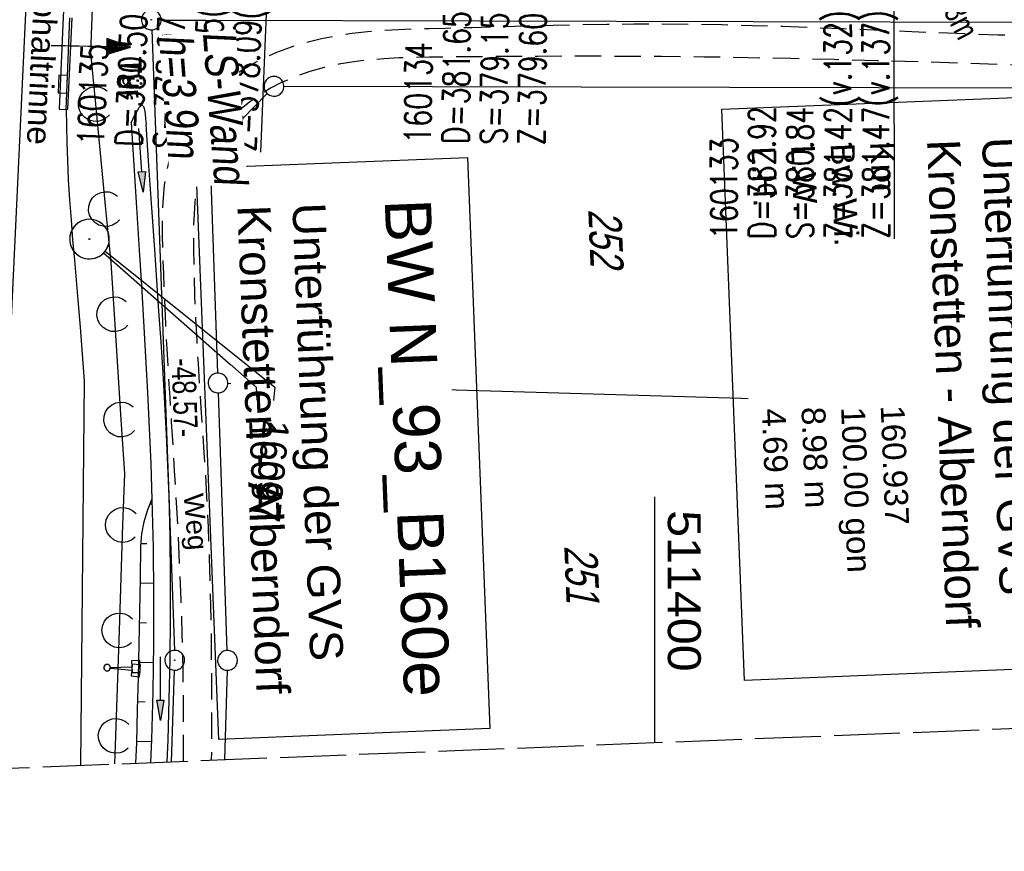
# Model space of a CAD drawing. Extents: x 511155 to 511479, y 464515 to 465450.
# Tile 13 of 41: x 511352 to 511426, y 464515 to 464578. Entities that reach past the tile are written whole.
import ezdxf
from ezdxf import colors
from ezdxf.entities.mleader import LeaderData, LeaderLine
from ezdxf.math import Vec2, Vec3

# ---------------------------------------------------------------- set-up
doc = ezdxf.new("R2010")
doc.units = 0
doc.header["$LTSCALE"] = 10
doc.header["$MEASUREMENT"] = 0
for name, pattern in [('AUSGEZOGEN', [0]), ('LT00', [0]), ('LT11', [0.3, 0.2, -0.1]), ('LT14', [0.6, 0.5, -0.1])]:
    doc.linetypes.add(name, pattern=pattern)
doc.layers.get('0').update_dxf_attribs({"linetype": 'LT00'})
for name, color, linetype in [('--EK_BW_TEXT_B', 20, 'LT00'), ('--EK_FBR', 1, 'LT00'), ('--EK_Haltung-Text', 140, 'LT00'), ('--EK_Schacht-Text', 5, 'LT00'), ('--EL_DFK_AB_L', 21, 'LT00'), ('--EL_DFK_AB_P', 7, 'LT00'), ('ABSTAND', 8, 'LT00'), ('BW_TEXT_B', 20, 'AUSGEZOGEN'), ('DFK_AB_L', 21, 'LT00'), ('DFK_AB_P', 7, 'LT00'), ('DFK_FLUR_NR', 250, 'LT00'), ('DFK_GZPKT', 250, 'LT00'), ('DFK_KATASTER', 250, 'LT00'), ('DFK_NUTZUNG', 250, 'LT00'), ('FELDWEG_TEXT', 1, 'Continuous'), ('FESTPKT_TEXT_A', 211, 'LT00'), ('FESTPKT_TEXT_B', 211, 'LT00'), ('LS-WAND_TEXT', 11, 'Continuous'), ('PFEIL', 140, 'AUSGEZOGEN'), ('RINNE_TEXT', 11, 'Continuous'), ('TOR_TEXT_A', 11, 'Continuous'), ('TOR_TEXT_B', 11, 'Continuous'), ('V103_AFBR_BAB', 250, 'LT00'), ('V103_BOESCH', 250, 'LT00'), ('V103_BOSCHUNG', 250, 'LT00'), ('V103_ERDWEG', 250, 'LT11'), ('V103_GRABEN', 250, 'LT00'), ('V103_H_BORD', 8, 'LT00'), ('V103_LAERM', 11, 'LT00'), ('V103_LD_MARK', 250, 'LT00'), ('V103_PKT_AU', 211, 'LT00'), ('V103_RASTER', 250, 'LT00'), ('V103_RINNE', 182, 'LT00'), ('V103_SCHILD_K', 1, 'LT00'), ('V103_SINKK', 182, 'LT00'), ('V103_TOR', 10, 'LT00'), ('V104_AFBR_BAB', 250, 'LT00'), ('V104_BOESCH', 250, 'LT00'), ('V104_BOSCHUNG', 250, 'LT00'), ('V104_ERDWEG', 250, 'LT11'), ('V104_GRABEN', 250, 'LT00'), ('V104_H_BORD', 8, 'LT00'), ('V104_LAERM', 11, 'LT00'), ('V104_LD_MARK', 250, 'LT00'), ('V104_PKT_AU', 211, 'LT00'), ('V104_RINNE', 182, 'LT00'), ('V104_SCHILD_K', 1, 'LT00'), ('V104_SINKK', 182, 'LT00'), ('V104_TOR', 10, 'LT00')]:
    doc.layers.add(name, color=color, linetype=linetype)
doc.layers.add('-BLATT_103-RAND', color=7, linetype='LT14', plot=False)
doc.styles.add('Arial', font='ARIAL.TTF')
doc.styles.add('Beschrift', font='ARIAL.TTF')
doc.styles.add('Haltungsbeschriftung', font='ARIAL.TTF', dxfattribs={"width": 0.75})
doc.styles.add('schachtbeschriftung', font='romans.shx', dxfattribs={"width": 0.75, "height": 2})
doc.styles.get("Standard").update_dxf_attribs({"font": 'ARIAL.TTF'})

# ---------------------------------------------------------------- blocks, each defined once
blk = doc.blocks.new('SYMB7010')
at = {"color": 0, "linetype": 'ByBlock'}
for points in [[(-0.031408, 0.499213), (-0.093728, 0.49134), (-0.15457, 0.475719), (-0.212975, 0.452595), (-0.268021, 0.422333), (-0.31884, 0.385411), (-0.36463, 0.342411), (-0.40467, 0.29401), (-0.438329, 0.240973), (-0.465074, 0.184136), (-0.484486, 0.124395), (-0.496256, 0.062692), (-0.5002, 0)], [(0.5002, 0), (0.496256, 0.062692), (0.484485, 0.124395), (0.465074, 0.184136), (0.438329, 0.240973), (0.40467, 0.29401), (0.36463, 0.342411), (0.31884, 0.385411), (0.268021, 0.422333), (0.212975, 0.452595), (0.15457, 0.475719), (0.093728, 0.49134), (0.031408, 0.499213), (-0.031408, 0.499213)], [(-0.5002, 0), (-0.496256, -0.062692), (-0.484486, -0.124395), (-0.465075, -0.184136), (-0.438329, -0.240973), (-0.404671, -0.29401), (-0.36463, -0.342411), (-0.31884, -0.385411), (-0.268021, -0.422333), (-0.212975, -0.452595), (-0.154571, -0.475719), (-0.093728, -0.49134), (-0.031408, -0.499213), (0.031408, -0.499213)], [(0.031408, -0.499213), (0.093728, -0.491341), (0.15457, -0.475719), (0.212975, -0.452595), (0.268021, -0.422333), (0.31884, -0.385411), (0.36463, -0.342411), (0.404671, -0.294011), (0.438329, -0.240974), (0.465075, -0.184136), (0.484486, -0.124395), (0.496256, -0.062692), (0.500201, 0)]]:
    blk.add_lwpolyline(points, dxfattribs=at)
blk = doc.blocks.new('SYMB0003')
at = {"color": 0, "linetype": 'ByBlock'}
for p, q in [((-0.015712, 0), (0.010166, 0.012015)), ((0, -0.021257), (-0.015712, 0)), ((0.010166, 0.012015), (0, -0.021257))]:
    blk.add_line(p, q, dxfattribs=at)
for points in [[(-0.031395, 0.499013), (-0.093691, 0.491144), (-0.154509, 0.475528), (-0.21289, 0.452414), (-0.267913, 0.422164), (-0.318712, 0.385257), (-0.364484, 0.342274), (-0.404509, 0.293893), (-0.438154, 0.240877), (-0.464888, 0.184062), (-0.484292, 0.124345), (-0.496058, 0.062667), (-0.5, 0)], [(0.5, 0), (0.496057, 0.062667), (0.484292, 0.124345), (0.464888, 0.184062), (0.438153, 0.240877), (0.404509, 0.293893), (0.364484, 0.342274), (0.318712, 0.385257), (0.267913, 0.422164), (0.21289, 0.452414), (0.154509, 0.475528), (0.093691, 0.491144), (0.031395, 0.499013), (-0.031395, 0.499013)], [(-0.5, 0), (-0.496058, -0.062667), (-0.484292, -0.124345), (-0.464888, -0.184062), (-0.438154, -0.240877), (-0.404509, -0.293893), (-0.364485, -0.342274), (-0.318712, -0.385257), (-0.267914, -0.422164), (-0.21289, -0.452414), (-0.154509, -0.475529), (-0.093691, -0.491144), (-0.031395, -0.499014), (0.031395, -0.499014)], [(0.031395, -0.499014), (0.093691, -0.491144), (0.154509, -0.475529), (0.21289, -0.452414), (0.267914, -0.422164), (0.318712, -0.385257), (0.364485, -0.342274), (0.404509, -0.293893), (0.438154, -0.240877), (0.464889, -0.184062), (0.484292, -0.124345), (0.496058, -0.062667), (0.5, 0)]]:
    blk.add_lwpolyline(points, dxfattribs=at)
blk = doc.blocks.new('Ackerland3')
at = {"layer": 'DFK_NUTZUNG', "color": 0, "linetype": 'ByBlock'}
for p, q in [((-0.15, 2.662), (-0.15, 2.403)), ((-0.1, 2.362), (-0.1, 2.704)), ((-0.05, 2.724), (-0.05, 2.341)), ((0, 2.335), (0, 2.731)), ((0.05, 2.724), (0.05, 2.341)), ((0.1, 2.362), (0.1, 2.704)), ((0.15, 2.662), (0.15, 2.403)), ((0.2, 2.531), (0.2, 2.534)), ((-4, -1.137), (-4, -1.395)), ((-3.95, -1.437), (-3.95, -1.095)), ((-3.9, -1.075), (-3.9, -1.458)), ((-3.85, -1.464), (-3.85, -1.068)), ((-3.8, -1.075), (-3.8, -1.458)), ((-3.75, -1.437), (-3.75, -1.095)), ((-3.7, -1.137), (-3.7, -1.395)), ((-3.65, -1.268), (-3.65, -1.265)), ((3.7, -1.137), (3.7, -1.395)), ((3.75, -1.437), (3.75, -1.095)), ((3.8, -1.075), (3.8, -1.458)), ((3.85, -1.464), (3.85, -1.068)), ((3.9, -1.075), (3.9, -1.458)), ((3.95, -1.437), (3.95, -1.095)), ((4, -1.137), (4, -1.395)), ((4.05, -1.268), (4.05, -1.265))]:
    blk.add_line(p, q, dxfattribs=at)
for points in [[(0.2, 2.533), (0.18, 2.619), (0.125, 2.689), (0.045, 2.728), (-0.044, 2.728), (-0.125, 2.689), (-0.18, 2.619), (-0.2, 2.533), (-0.18, 2.446), (-0.125, 2.376), (-0.044, 2.338), (0.045, 2.338), (0.125, 2.376), (0.18, 2.446), (0.2, 2.533)], [(-3.65, -1.266), (-3.67, -1.18), (-3.725, -1.11), (-3.805, -1.071), (-3.894, -1.071), (-3.975, -1.11), (-4.03, -1.18), (-4.05, -1.266)], [(-4.05, -1.266), (-4.03, -1.353), (-3.975, -1.423), (-3.894, -1.461), (-3.805, -1.461), (-3.725, -1.423), (-3.67, -1.353), (-3.65, -1.266)], [(4.05, -1.266), (4.03, -1.18), (3.975, -1.11), (3.895, -1.071), (3.806, -1.071), (3.725, -1.11), (3.67, -1.18), (3.65, -1.266)], [(3.65, -1.266), (3.67, -1.353), (3.725, -1.423), (3.806, -1.461), (3.895, -1.461), (3.975, -1.423), (4.03, -1.353), (4.05, -1.266)]]:
    blk.add_lwpolyline(points, dxfattribs=at)
blk = doc.blocks.new('Pfreil3')
at = {"layer": 'PFEIL'}
blk.add_hatch(color=256, dxfattribs=at).paths.add_polyline_path([(-1.549, 0.273), (-1.549, -0.273), (0, 0)])
for p, q in [((-1.549, 0), (-4.831, 0)), ((-1.549, -0.273), (-1.549, 0.273)), ((-1.549, 0.273), (0, 0)), ((0, 0), (-1.549, -0.273))]:
    blk.add_line(p, q, dxfattribs=at)
blk = doc.blocks.new('SYMB1263')
at = {"color": 0, "linetype": 'ByBlock'}
for p, q in [((0.014231, 0.098982), (-0.014231, 0.098982)), ((-0.014231, -0.098982), (0.014232, -0.098982))]:
    blk.add_line(p, q, dxfattribs=at)
for points in [[(0, 0.1), (0, 0.75), (0.18, 0.75), (0.18, 1), (-0.18, 1), (-0.18, 0.75), (0, 0.75)], [(-0.014231, 0.098982), (-0.041542, 0.090963), (-0.065486, 0.075575), (-0.084125, 0.054064), (-0.095949, 0.028173), (-0.1, 0)], [(-0.1, 0), (-0.095949, -0.028173), (-0.084125, -0.054064), (-0.065486, -0.075575), (-0.041541, -0.090963), (-0.014231, -0.098982)], [(0.1, 0), (0.095949, 0.028173), (0.084125, 0.054064), (0.065486, 0.075575), (0.041541, 0.090963), (0.014231, 0.098982)], [(0.014232, -0.098982), (0.041542, -0.090963), (0.065486, -0.075575), (0.084125, -0.054064), (0.095949, -0.028173), (0.1, 0)]]:
    blk.add_lwpolyline(points, dxfattribs=at)
blk = doc.blocks.new('SYMB0070')
at = {"color": 0, "linetype": 'ByBlock'}
for p, q in [((-0.5, 0), (0.2, 0)), ((0.5, 0), (0.2, 0.1)), ((0.2, 0.1), (0.2, 0)), ((0.468, 0), (0.21, 0.086)), ((0.21, 0.086), (0.21, -0.086)), ((0.21, -0.086), (0.468, 0)), ((0.22, -0.072), (0.437, 0)), ((0.23, -0.058), (0.405, 0)), ((0.24, -0.045), (0.374, 0)), ((0.342, 0), (0.25, 0.031)), ((0.25, 0.031), (0.25, -0.031)), ((0.25, -0.031), (0.342, 0)), ((0.26, -0.017), (0.31, 0)), ((0.27, -0.003), (0.279, 0))]:
    blk.add_line(p, q, dxfattribs=at)
for points in [[(0.2, 0), (0.2, -0.1), (0.5, 0)], [(0.437, 0), (0.22, 0.072), (0.22, -0.072)], [(0.405, 0), (0.23, 0.058), (0.23, -0.058)], [(0.374, 0), (0.24, 0.045), (0.24, -0.045)], [(0.31, 0), (0.26, 0.017), (0.26, -0.017)], [(0.279, 0), (0.27, 0.003), (0.27, -0.003)]]:
    blk.add_lwpolyline(points, dxfattribs=at)
blk = doc.blocks.new('SYMB7122')
at = {"color": 0, "linetype": 'ByBlock'}
for points in [[(-0.109975, -0.002365), (-0.106745, 0.026562), (-0.096041, 0.053629), (-0.078613, 0.076941), (-0.055681, 0.094866), (-0.028851, 0.106149), (0, 0.11)], [(0, 0.11), (0.028851, 0.106149), (0.055681, 0.094866), (0.078613, 0.076941), (0.096041, 0.053629), (0.106745, 0.026562), (0.109975, -0.002365)], [(-0.075234, -0.080249), (-0.093647, -0.057708), (-0.105504, -0.031126), (-0.109975, -0.002365)], [(0.109975, -0.002365), (0.105504, -0.031126), (0.093647, -0.057708), (0.075234, -0.080249)]]:
    blk.add_lwpolyline(points, dxfattribs=at)
blk = doc.blocks.new('SYMB0652')
at = {"color": 0, "linetype": 'ByBlock'}
blk.add_lwpolyline([(-0.15, -0.075), (0.15, -0.075), (0.15, 0.075), (-0.15, 0.075), (-0.15, -0.075)], dxfattribs=at)
blk = doc.blocks.new('_None')

msp = doc.modelspace()

# ---------------------------------------------------------------- linework, layer by layer
at = {"layer": '--EK_FBR'}
msp.add_lwpolyline([(511355.418, 464570.783), (511355.44, 464569.514), (511355.468, 464568.244), (511355.509, 464566.976), (511355.58, 464565.453), (511355.673, 464563.931), (511355.783, 464562.41), (511355.906, 464560.89), (511356.036, 464559.37), (511356.169, 464557.85), (511356.3, 464556.33), (511356.467, 464554.283), (511356.627, 464552.236), (511356.782, 464550.189), (511356.501, 464521.065)], dxfattribs=at)
msp.add_lwpolyline([(511355.418, 464570.783), (511355.44, 464569.514), (511355.468, 464568.244), (511355.509, 464566.976), (511355.58, 464565.453), (511355.673, 464563.931), (511355.783, 464562.41), (511355.906, 464560.89), (511356.036, 464559.37), (511356.169, 464557.85), (511356.3, 464556.33), (511356.467, 464554.283), (511356.627, 464552.236), (511356.782, 464550.189), (511356.501, 464521.065)], dxfattribs=at)
at = {"layer": '-BLATT_103-RAND'}
msp.add_lwpolyline([(511155.19, 465438.822), (511191.767, 464514.545), (511478.542, 464525.894), (511441.966, 465450.171), (511155.19, 465438.822)], dxfattribs=at)
at = {"layer": 'DFK_AB_L'}
for p, q in [((511361.898, 464576.82), (511363.613, 464529.779)), ((511363.404, 464521.338), (511363.617, 464528.28))]:
    msp.add_line(p, q, dxfattribs=at)
at = {"layer": 'DFK_KATASTER'}
for p, q in [((511362.62, 464577.568), (511365.99, 464577.56)), ((511365.99, 464577.56), (511366.305, 464568.31)), ((511365.99, 464577.56), (511450.34, 464577.351)), ((511450.02, 464572.352), (511371.91, 464572.538)), ((511370.638, 464572.002), (511366.853, 464568.099)), ((511366.895, 464550.8), (511366.355, 464566.81)), ((511367.67, 464550.028), (511477.714, 464546.827)), ((511367.615, 464529.77), (511366.946, 464549.301)), ((511367.617, 464528.27), (511367.409, 464521.496))]:
    msp.add_line(p, q, dxfattribs=at)
at = {"layer": 'V103_AFBR_BAB'}
msp.add_lwpolyline([(511355.418, 464570.783), (511355.44, 464569.514), (511355.468, 464568.244), (511355.509, 464566.976), (511355.58, 464565.453), (511355.673, 464563.931), (511355.783, 464562.41), (511355.906, 464560.89), (511356.036, 464559.37), (511356.169, 464557.85), (511356.3, 464556.33), (511356.467, 464554.283), (511356.627, 464552.236), (511356.782, 464550.189), (511356.501, 464521.065)], dxfattribs=at)
at = {"layer": 'V103_BOESCH'}
msp.add_lwpolyline([(511360.706, 464521.231), (511360.759, 464522.778), (511360.832, 464525.266), (511360.894, 464527.754), (511360.947, 464530.243), (511360.994, 464532.732), (511361.036, 464535.222), (511361.076, 464537.711), (511361.149, 464538.618), (511361.314, 464539.512), (511361.569, 464540.385), (511361.911, 464541.228)], dxfattribs=at)
at = {"layer": 'V103_BOSCHUNG'}
for p, q in [((511361.759, 464540.882), (511361.92, 464540.888)), ((511361.084, 464537.886), (511361.537, 464537.881)), ((511361.031, 464534.894), (511362.03, 464534.865)), ((511360.979, 464531.891), (511361.509, 464531.879)), ((511360.919, 464528.892), (511362.016, 464528.867)), ((511360.848, 464525.893), (511361.406, 464525.88)), ((511360.763, 464522.898), (511361.876, 464522.865))]:
    msp.add_line(p, q, dxfattribs=at)
at = {"layer": 'V103_GRABEN'}
for points in [[(511360.329, 464569.765), (511360.494, 464570.11), (511360.656, 464570.434), (511360.809, 464570.717), (511360.951, 464570.936), (511361.077, 464571.072), (511361.184, 464571.103), (511361.276, 464571), (511361.346, 464570.775), (511361.398, 464570.458), (511361.439, 464570.08), (511361.474, 464569.671)], [(511360.329, 464569.765), (511360.535, 464566.554), (511360.74, 464563.343), (511360.944, 464560.131), (511361.113, 464557.432), (511361.277, 464554.733), (511361.433, 464552.033), (511361.578, 464549.333), (511361.708, 464546.632), (511361.82, 464543.931), (511361.911, 464541.228), (511361.996, 464537.588), (511362.037, 464533.946), (511362.032, 464530.305), (511361.98, 464526.664), (511361.882, 464523.024), (511361.817, 464521.275)], [(511363.07, 464521.324), (511363.134, 464522.962), (511363.231, 464526.045), (511363.297, 464529.13), (511363.329, 464532.214), (511363.327, 464535.299), (511363.287, 464538.383), (511363.209, 464541.466), (511363.123, 464543.807), (511363.016, 464546.147), (511362.893, 464548.486), (511362.755, 464550.825), (511362.606, 464553.163), (511362.449, 464555.501), (511362.288, 464557.839), (511362.125, 464560.176), (511361.906, 464563.341), (511361.69, 464566.506), (511361.474, 464569.671)]]:
    msp.add_lwpolyline(points, dxfattribs=at)
at = {"layer": 'V103_H_BORD'}
msp.add_lwpolyline([(511355.418, 464570.783), (511355.551, 464570.816), (511355.873, 464577.723)], dxfattribs=at)
at = {"layer": 'V103_LAERM'}
for p, q in [((511358.424, 464563.233), (511357.657, 464571.196)), ((511359.584, 464547.276), (511359.068, 464555.26)), ((511359.445, 464531.292), (511359.718, 464539.287)), ((511359.172, 464523.297), (511359.445, 464531.292)), ((511359.1, 464521.167), (511359.172, 464523.297))]:
    msp.add_line(p, q, dxfattribs=at)
for points in [[(511357.657, 464571.196), (511357.281, 464575.091), (511357.448, 464579.174)], [(511359.068, 464555.26), (511358.814, 464559.195), (511358.424, 464563.233)], [(511359.718, 464539.287), (511359.851, 464543.156), (511359.584, 464547.276)]]:
    msp.add_lwpolyline(points, dxfattribs=at)
at = {"layer": 'V103_LD_MARK'}
msp.add_lwpolyline([(511351.706, 464564.117), (511352.06, 464571.656), (511352.408, 464579.196), (511352.75, 464586.736), (511353.085, 464594.276), (511353.411, 464601.817), (511353.727, 464609.358), (511354.033, 464616.899), (511354.327, 464624.44), (511354.608, 464631.982), (511354.875, 464639.525)], dxfattribs=at)
at = {"layer": 'V103_RASTER'}
msp.add_line((511400, 464541.424), (511400, 464522.786), dxfattribs=at)
at = {"layer": 'V103_RINNE'}
msp.add_line((511355.418, 464570.783), (511355.693, 464577.725), dxfattribs=at)
at = {"layer": 'V103_RINNE', "flags": 128}
msp.add_lwpolyline([(511357.381, 464614.225), (511356.821, 464614.225), (511356.716, 464611.799), (511356.609, 464609.374), (511356.495, 464606.948), (511356.399, 464605.032), (511356.301, 464603.116), (511356.204, 464601.2), (511356.109, 464599.284), (511356.022, 464597.368), (511355.941, 464595.392), (511355.867, 464593.416), (511355.795, 464591.44), (511355.722, 464589.464), (511355.644, 464587.488), (511355.56, 464585.546), (511355.469, 464583.603), (511355.376, 464581.661), (511355.282, 464579.719), (511355.191, 464577.777), (511355.088, 464575.455), (511354.991, 464573.132), (511354.896, 464570.809), (511355.418, 464570.783)], dxfattribs=at)
at = {"layer": 'V104_AFBR_BAB'}
msp.add_lwpolyline([(511355.418, 464570.783), (511355.44, 464569.514), (511355.468, 464568.244), (511355.509, 464566.976), (511355.58, 464565.453), (511355.673, 464563.931), (511355.783, 464562.41), (511355.906, 464560.89), (511356.036, 464559.37), (511356.169, 464557.85), (511356.3, 464556.33), (511356.467, 464554.283), (511356.627, 464552.236), (511356.782, 464550.189), (511356.501, 464521.065)], dxfattribs=at)
at = {"layer": 'V104_BOESCH'}
msp.add_lwpolyline([(511360.706, 464521.231), (511360.759, 464522.778), (511360.832, 464525.266), (511360.894, 464527.754), (511360.947, 464530.243), (511360.994, 464532.732), (511361.036, 464535.222), (511361.076, 464537.711), (511361.149, 464538.618), (511361.314, 464539.512), (511361.569, 464540.385), (511361.911, 464541.228)], dxfattribs=at)
at = {"layer": 'V104_BOSCHUNG'}
for p, q in [((511361.759, 464540.882), (511361.92, 464540.888)), ((511361.084, 464537.886), (511361.537, 464537.881)), ((511361.031, 464534.894), (511362.03, 464534.865)), ((511360.979, 464531.891), (511361.509, 464531.879)), ((511360.919, 464528.892), (511362.016, 464528.867)), ((511360.848, 464525.893), (511361.406, 464525.88)), ((511360.763, 464522.898), (511361.876, 464522.865))]:
    msp.add_line(p, q, dxfattribs=at)
at = {"layer": 'V104_GRABEN'}
for points in [[(511360.329, 464569.765), (511360.494, 464570.11), (511360.656, 464570.434), (511360.809, 464570.717), (511360.951, 464570.936), (511361.077, 464571.072), (511361.184, 464571.103), (511361.276, 464571), (511361.346, 464570.775), (511361.398, 464570.458), (511361.439, 464570.08), (511361.474, 464569.671)], [(511360.329, 464569.765), (511360.535, 464566.554), (511360.74, 464563.343), (511360.944, 464560.131), (511361.113, 464557.432), (511361.277, 464554.733), (511361.433, 464552.033), (511361.577, 464549.333), (511361.708, 464546.632), (511361.82, 464543.931), (511361.911, 464541.228), (511361.996, 464537.588), (511362.037, 464533.946), (511362.032, 464530.305), (511361.98, 464526.664), (511361.882, 464523.024), (511361.817, 464521.275)], [(511363.07, 464521.324), (511363.134, 464522.962), (511363.231, 464526.045), (511363.297, 464529.13), (511363.329, 464532.214), (511363.327, 464535.299), (511363.287, 464538.383), (511363.209, 464541.466), (511363.123, 464543.807), (511363.016, 464546.147), (511362.893, 464548.486), (511362.755, 464550.825), (511362.606, 464553.163), (511362.449, 464555.501), (511362.288, 464557.839), (511362.125, 464560.176), (511361.906, 464563.341), (511361.69, 464566.506), (511361.474, 464569.671)]]:
    msp.add_lwpolyline(points, dxfattribs=at)
at = {"layer": 'V104_H_BORD'}
msp.add_lwpolyline([(511355.418, 464570.783), (511355.551, 464570.816), (511355.873, 464577.723)], dxfattribs=at)
at = {"layer": 'V104_LAERM'}
for p, q in [((511358.424, 464563.233), (511357.657, 464571.196)), ((511359.584, 464547.276), (511359.068, 464555.26)), ((511359.445, 464531.292), (511359.718, 464539.287)), ((511359.172, 464523.297), (511359.445, 464531.292)), ((511359.1, 464521.167), (511359.172, 464523.297))]:
    msp.add_line(p, q, dxfattribs=at)
for points in [[(511357.657, 464571.196), (511357.281, 464575.091), (511357.448, 464579.174)], [(511359.068, 464555.26), (511358.814, 464559.195), (511358.424, 464563.233)], [(511359.718, 464539.287), (511359.851, 464543.156), (511359.584, 464547.276)]]:
    msp.add_lwpolyline(points, dxfattribs=at)
at = {"layer": 'V104_LD_MARK'}
msp.add_lwpolyline([(511350.258, 464533.96), (511350.623, 464541.499), (511350.986, 464549.038), (511351.347, 464556.578), (511351.706, 464564.117), (511352.06, 464571.656), (511352.408, 464579.196), (511352.75, 464586.736), (511353.085, 464594.276), (511353.411, 464601.817), (511353.496, 464603.859)], dxfattribs=at)
at = {"layer": 'V104_RINNE'}
msp.add_line((511355.418, 464570.783), (511355.693, 464577.725), dxfattribs=at)
at = {"layer": 'V104_RINNE', "flags": 128}
msp.add_lwpolyline([(511356.325, 464603.587), (511356.301, 464603.116), (511356.204, 464601.2), (511356.109, 464599.284), (511356.022, 464597.368), (511355.941, 464595.392), (511355.867, 464593.416), (511355.795, 464591.44), (511355.722, 464589.464), (511355.644, 464587.488), (511355.56, 464585.546), (511355.469, 464583.603), (511355.376, 464581.661), (511355.282, 464579.719), (511355.191, 464577.777), (511355.088, 464575.455), (511354.991, 464573.132), (511354.896, 464570.809), (511355.418, 464570.783)], dxfattribs=at)

# ---------------------------------------------------------------- block references
at = {"layer": '--EL_DFK_AB_P', "xscale": 1.500000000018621, "yscale": 1.5, "zscale": 1.5, "rotation": 264.7377099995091}
msp.add_blockref('SYMB0003', (511361.87, 464577.57), dxfattribs=at)
at = {"layer": 'DFK_AB_P', "xscale": 1.500000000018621, "yscale": 1.5, "zscale": 1.5, "rotation": 264.7377099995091}
for p in [(511361.87, 464577.57), (511363.64, 464529.03)]:
    msp.add_blockref('SYMB0003', p, dxfattribs=at)
at = {"layer": 'DFK_GZPKT', "xscale": 1.500000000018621, "yscale": 1.5, "zscale": 1.5, "rotation": 264.7377099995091}
for p in [(511371.16, 464572.54), (511366.33, 464567.56), (511366.92, 464550.049), (511367.64, 464529.02)]:
    msp.add_blockref('SYMB7010', p, dxfattribs=at)
at = {"layer": 'DFK_NUTZUNG', "rotation": 264.7376999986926}
msp.add_blockref('Ackerland3', (511379.899, 464534.529), dxfattribs=at)
at = {"layer": 'PFEIL'}
for p, rotation in [((511361.25, 464564.522), 273.9890738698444), ((511362.553, 464524.467), 270.0256148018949)]:
    msp.add_blockref('Pfreil3', p, dxfattribs=dict(at, rotation=rotation))
at = {"layer": 'V103_LAERM', "yscale": 12, "zscale": 12}
for p, xscale, rotation in [((511357.657, 464571.196), 11.99999999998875, 95.50615999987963), ((511358.424, 464563.233), 11.99999999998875, 95.50615999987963), ((511359.068, 464555.26), 12.00000000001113, 93.6966599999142), ((511359.584, 464547.276), 12.00000000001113, 93.6966599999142), ((511359.718, 464539.287), 12.00000000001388, 88.04505999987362), ((511359.445, 464531.292), 12.00000000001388, 88.04505999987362), ((511359.172, 464523.297), 12.00000000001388, 88.04505999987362)]:
    msp.add_blockref('SYMB7122', p, dxfattribs=dict(at, xscale=xscale, rotation=rotation))
at = {"layer": 'V103_PKT_AU', "xscale": 3.000000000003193, "yscale": 3, "zscale": 3, "rotation": 272.2662000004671}
msp.add_blockref('SYMB0003', (511357.184, 464560.959), dxfattribs=at)
at = {"layer": 'V103_SCHILD_K', "xscale": 2.499999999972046, "yscale": 2.5, "zscale": 2.5, "rotation": 272.2661999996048}
msp.add_blockref('SYMB1263', (511358.516, 464528.465), dxfattribs=at)
at = {"layer": 'V103_SINKK', "xscale": 4.499999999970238, "yscale": 4.5, "zscale": 4.5, "rotation": 267.6613776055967}
msp.add_blockref('SYMB0652', (511355.165, 464572.71), dxfattribs=at)
at = {"layer": 'V103_TOR', "xscale": 5.999999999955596, "yscale": 5.999999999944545, "zscale": 6, "rotation": 358.6052035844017}
msp.add_blockref('SYMB0070', (511357.288, 464575.589), dxfattribs=at)
at = {"layer": 'V104_LAERM', "yscale": 12, "zscale": 12}
for p, xscale, rotation in [((511357.657, 464571.196), 11.99999999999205, 95.50875999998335), ((511358.424, 464563.233), 11.99999999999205, 95.50875999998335), ((511359.068, 464555.26), 12.00000000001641, 93.69763000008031), ((511359.584, 464547.276), 12.00000000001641, 93.69763000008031), ((511359.718, 464539.287), 12.00000000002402, 88.0438800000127), ((511359.445, 464531.292), 12.00000000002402, 88.0438800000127), ((511359.172, 464523.297), 12.00000000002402, 88.0438800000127)]:
    msp.add_blockref('SYMB7122', p, dxfattribs=dict(at, xscale=xscale, rotation=rotation))
at = {"layer": 'V104_PKT_AU', "xscale": 2.999999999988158, "yscale": 3, "zscale": 3, "rotation": 264.4991999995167}
msp.add_blockref('SYMB0003', (511357.184, 464560.959), dxfattribs=at)
at = {"layer": 'V104_SCHILD_K', "xscale": 2.500000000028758, "yscale": 2.5, "zscale": 2.5, "rotation": 264.499199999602}
msp.add_blockref('SYMB1263', (511358.516, 464528.465), dxfattribs=at)
at = {"layer": 'V104_SINKK', "xscale": 4.499999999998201, "yscale": 4.5, "zscale": 4.5, "rotation": 267.7315376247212}
msp.add_blockref('SYMB0652', (511355.165, 464572.71), dxfattribs=at)
at = {"layer": 'V104_TOR', "xscale": 5.999999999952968, "yscale": 6.000000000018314, "zscale": 6, "rotation": 358.8887777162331}
msp.add_blockref('SYMB0070', (511357.288, 464575.589), dxfattribs=at)

# ---------------------------------------------------------------- texts
at = {"layer": '--EK_Haltung-Text', "style": 'Haltungsbeschriftung', "width": 0.75}
msp.add_text('46.4‰ 5.38m', height=1.8, rotation=-62.80628, dxfattribs=at).set_placement((511417.874, 464585.988))
at = {"layer": '--EK_Schacht-Text', "style": 'schachtbeschriftung', "width": 0.75}
for s, rotation, p in [('Z=378.25(v.134)', 87.67256, (511366.898, 464567.682)), ('%%UZ=378.09(v.136)', 87.67256, (511369.776, 464567.565)), ('Z=379.60(v.133)', 89.2964, (511391.678, 464568.072)), ('D=380.50', 87.67256, (511361.143, 464567.916)), ('D=381.65', 89.2964, (511385.919, 464568.143)), ('S=379.15', 89.2964, (511388.799, 464568.108)), ('S=378.07', 87.67256, (511364.021, 464567.799)), ('160135', 87.67256, (511358.265, 464568.033)), ('160134', 89.2964, (511383.039, 464568.179))]:
    msp.add_text(s, height=2, rotation=rotation, dxfattribs=at).set_placement(p)
at = {"layer": 'DFK_FLUR_NR', "oblique": 13.754, "width": 0.75}
for s, p in [('252', (511394.971, 464563.211)), ('251', (511393.153, 464537.705))]:
    msp.add_text(s, height=2.5, rotation=272.2662, dxfattribs=at).set_placement(p)
at = {"layer": 'RINNE_TEXT', "insert": (511352.75, 464586.736), "char_height": 1.8, "attachment_point": 7, "rotation": 267.35669, "style": 'Arial'}
msp.add_mtext('Gußasphaltrinne', dxfattribs=at)
at = {"layer": 'TOR_TEXT_A', "insert": (511359.585, 464574.752), "char_height": 1.5, "attachment_point": 7, "rotation": 264.49921, "style": 'Beschrift'}
msp.add_mtext('Tür', dxfattribs=at)
at = {"layer": 'TOR_TEXT_B', "insert": (511359.585, 464574.752), "char_height": 1.5, "attachment_point": 7, "rotation": 272.26621, "style": 'Beschrift'}
msp.add_mtext('Tür', dxfattribs=at)

# ---------------------------------------------------------------- next in the draw order: texts
at = {"layer": '--EK_BW_TEXT_B', "insert": (511383.042, 464564.079), "char_height": 2, "width": 37.96772, "attachment_point": 1, "rotation": 272.26621, "style": 'Beschrift', "bg_fill": 3, "box_fill_scale": 1.5, "bg_fill_color": 256, "bg_fill_transparency": 0}
msp.add_mtext('{\\fArial|b0|i0|c238|p34;\\H1.7499x;BW N_93_B\\fArial|b0|i0|c0|p34;160e\\fArial|b0|i0|c238|p34;\\W0.8;\\P\\H0.3714x;\\W1;\\P\\fArial|b0|i0|c0|p34;\\H1.924x;Unterführung der GVS Kronstetten - Alberndorf}', dxfattribs=at)
at = {"layer": 'BW_TEXT_B', "insert": (511441.122, 464569.293), "char_height": 2, "width": 37.96772, "attachment_point": 1, "rotation": 272.26621, "style": 'Beschrift', "bg_fill": 3, "box_fill_scale": 1.5, "bg_fill_color": 256, "bg_fill_transparency": 0}
msp.add_mtext('\\pt20;{\\Funir_o|c0;\\H1.75x;6638763\\fArial|b0|i0|c238|p34;\\H0.5714x;\\P\\ptz;\\H1.75x;BW N_93_B\\fArial|b0|i0|c0|p34;160e\\fArial|b0|i0|c238|p34;\\W0.8;\\P\\H0.3714x;\\W1;\\P\\fArial|b0|i0|c0|p34;\\H1.924x;Unterführung der GVS Kronstetten - Alberndorf\\fArial|b0|i0|c238|p34;\\P\\H0.1999x;\\P\\pt8,20;\\H3.602x;K\\fArial|b0|i0|c0|p34;m^I^I\\fArial|b0|i0|c238|p34;1\\fArial|b0|i0|c0|p34;60.937\\fArial|b0|i0|c238|p34;\\PBw.Wi\\fArial|b0|i0|c0|p34;.^I^I100.00\\fArial|b0|i0|c238|p34; gon\\PL.W.^I\\fArial|b0|i0|c0|p34;                 8.98 m\\fArial|b0|i0|c238|p34;\\P\\fArial|b0|i0|c0|p34;L.H.^I                 4.69 m}', dxfattribs=at)

# ---------------------------------------------------------------- next in the draw order: linework, layer by layer
at = {"layer": '--EK_BW_TEXT_B'}
msp.add_lwpolyline([(511385.811, 464567.142), (511387.523, 464523.866), (511366.979, 464523.022), (511365.265, 464566.329)], close=True, dxfattribs=at)
at = {"layer": '--EL_DFK_AB_L'}
for p, q in [((511361.898, 464576.82), (511363.613, 464529.779)), ((511363.404, 464521.338), (511363.617, 464528.28))]:
    msp.add_line(p, q, dxfattribs=at)
at = {"layer": 'BW_TEXT_B'}
msp.add_lwpolyline([(511443.891, 464572.356), (511445.604, 464529.08), (511406.797, 464527.485), (511405.082, 464570.82)], close=True, dxfattribs=at)
at = {"layer": 'V103_ERDWEG', "flags": 128}
for points in [[(511364.304, 464521.373), (511364.317, 464522.926), (511364.312, 464525.593), (511364.276, 464528.262), (511364.214, 464530.929), (511364.128, 464533.593), (511364.019, 464536.251), (511363.891, 464538.901), (511363.746, 464541.542), (511363.636, 464543.393), (511363.521, 464545.24), (511363.403, 464547.086), (511363.287, 464548.935), (511363.174, 464550.789), (511363.066, 464552.651), (511362.967, 464554.524), (511362.879, 464556.409), (511362.805, 464558.31), (511362.747, 464560.231), (511362.726, 464561.2), (511362.72, 464562.17), (511362.736, 464563.136), (511362.784, 464564.095), (511362.874, 464565.04), (511363.014, 464565.968), (511363.213, 464566.873), (511363.481, 464567.752), (511363.826, 464568.601), (511364.286, 464569.465), (511364.835, 464570.286), (511365.465, 464571.064), (511366.166, 464571.796), (511366.929, 464572.48), (511367.747, 464573.115), (511368.609, 464573.698), (511369.508, 464574.229), (511370.433, 464574.705), (511371.377, 464575.124), (511372.498, 464575.543), (511373.629, 464575.888), (511374.771, 464576.169), (511375.922, 464576.392), (511377.081, 464576.564), (511378.246, 464576.694), (511379.416, 464576.788), (511380.589, 464576.854), (511381.765, 464576.9), (511382.942, 464576.933), (511384.119, 464576.961), (511386.172, 464577.011), (511388.222, 464577.065), (511390.268, 464577.119), (511392.312, 464577.17), (511394.354, 464577.213), (511396.394, 464577.248), (511398.435, 464577.269), (511400.475, 464577.274), (511402.782, 464577.257), (511405.09, 464577.219), (511407.4, 464577.162), (511409.709, 464577.09), (511412.019, 464577.007), (511414.33, 464576.916), (511416.641, 464576.82), (511418.952, 464576.723), (511421.263, 464576.628), (511423.574, 464576.539), (511426.023, 464576.453), (511428.471, 464576.374), (511430.919, 464576.301), (511433.367, 464576.231), (511435.814, 464576.161), (511438.262, 464576.088), (511440.71, 464576.012), (511443.157, 464575.928), (511445.986, 464575.819), (511448.814, 464575.696), (511451.641, 464575.555), (511454.467, 464575.394), (511457.291, 464575.21), (511460.113, 464575.002), (511462.933, 464574.764), (511465.75, 464574.497), (511467.883, 464574.273), (511470.014, 464574.033), (511472.144, 464573.779), (511474.273, 464573.514), (511476.4, 464573.242), (511476.67, 464573.206)], [(511476.78, 464570.437), (511476.34, 464570.5), (511474.159, 464570.805), (511471.976, 464571.101), (511469.792, 464571.386), (511467.607, 464571.656), (511465.419, 464571.908), (511462.657, 464572.197), (511459.892, 464572.456), (511457.124, 464572.688), (511454.354, 464572.896), (511451.582, 464573.082), (511448.809, 464573.248), (511446.035, 464573.4), (511443.261, 464573.538), (511439.954, 464573.688), (511436.648, 464573.826), (511433.341, 464573.953), (511430.033, 464574.07), (511426.723, 464574.18), (511423.412, 464574.285), (511420.14, 464574.384), (511416.867, 464574.477), (511413.594, 464574.563), (511410.322, 464574.64), (511407.054, 464574.705), (511403.79, 464574.757), (511400.53, 464574.793), (511398.193, 464574.809), (511395.857, 464574.816), (511393.518, 464574.816), (511391.176, 464574.81), (511388.826, 464574.798), (511386.466, 464574.781), (511384.094, 464574.761), (511382.941, 464574.748), (511381.787, 464574.727), (511380.634, 464574.689), (511379.485, 464574.627), (511378.342, 464574.531), (511377.207, 464574.395), (511376.083, 464574.211), (511374.972, 464573.969), (511373.877, 464573.663), (511372.8, 464573.284), (511371.743, 464572.824), (511370.906, 464572.388), (511370.093, 464571.896), (511369.314, 464571.351), (511368.579, 464570.754), (511367.898, 464570.107), (511367.281, 464569.414), (511366.737, 464568.675), (511366.276, 464567.894), (511365.924, 464567.121), (511365.645, 464566.316), (511365.432, 464565.485), (511365.277, 464564.632), (511365.17, 464563.76), (511365.104, 464562.875), (511365.069, 464561.982), (511365.058, 464561.083), (511365.062, 464560.186), (511365.093, 464558.429), (511365.146, 464556.688), (511365.219, 464554.962), (511365.307, 464553.248), (511365.407, 464551.544), (511365.516, 464549.848), (511365.63, 464548.158), (511365.744, 464546.47), (511365.856, 464544.785), (511365.963, 464543.099), (511366.059, 464541.409), (511366.17, 464539.113), (511366.258, 464536.808), (511366.326, 464534.497), (511366.375, 464532.181), (511366.408, 464529.861), (511366.426, 464527.538), (511366.431, 464525.216), (511366.425, 464522.894), (511366.414, 464521.457)]]:
    msp.add_lwpolyline(points, dxfattribs=at)
at = {"layer": 'V104_ERDWEG', "flags": 128}
for points in [[(511364.304, 464521.373), (511364.317, 464522.926), (511364.312, 464525.593), (511364.276, 464528.262), (511364.214, 464530.929), (511364.128, 464533.593), (511364.019, 464536.251), (511363.891, 464538.901), (511363.746, 464541.542), (511363.636, 464543.393), (511363.521, 464545.24), (511363.403, 464547.086), (511363.287, 464548.935), (511363.174, 464550.789), (511363.066, 464552.651), (511362.967, 464554.524), (511362.879, 464556.409), (511362.805, 464558.31), (511362.747, 464560.231), (511362.726, 464561.2), (511362.72, 464562.17), (511362.736, 464563.136), (511362.784, 464564.095), (511362.874, 464565.04), (511363.014, 464565.968), (511363.213, 464566.873), (511363.481, 464567.752), (511363.826, 464568.601), (511364.286, 464569.465), (511364.835, 464570.286), (511365.465, 464571.064), (511366.166, 464571.796), (511366.929, 464572.48), (511367.747, 464573.115), (511368.609, 464573.698), (511369.508, 464574.229), (511370.433, 464574.705), (511371.377, 464575.124), (511372.498, 464575.543), (511373.629, 464575.888), (511374.771, 464576.169), (511375.922, 464576.392), (511377.081, 464576.564), (511378.246, 464576.694), (511379.416, 464576.788), (511380.589, 464576.854), (511381.765, 464576.9), (511382.942, 464576.933), (511384.119, 464576.961), (511386.172, 464577.011), (511388.222, 464577.065), (511390.268, 464577.119), (511392.312, 464577.17), (511394.354, 464577.213), (511396.394, 464577.248), (511398.435, 464577.269), (511400.475, 464577.274), (511402.782, 464577.257), (511405.09, 464577.219), (511407.4, 464577.162), (511409.709, 464577.09), (511412.019, 464577.007), (511414.33, 464576.916), (511416.641, 464576.82), (511418.952, 464576.723), (511421.263, 464576.628), (511423.574, 464576.539), (511426.023, 464576.453), (511428.471, 464576.374), (511430.919, 464576.301), (511433.367, 464576.231), (511435.814, 464576.161), (511438.262, 464576.088), (511440.71, 464576.012), (511443.157, 464575.928), (511445.986, 464575.819), (511448.814, 464575.696), (511451.641, 464575.555), (511454.467, 464575.394), (511457.291, 464575.21), (511460.113, 464575.002), (511462.933, 464574.764), (511465.75, 464574.497), (511467.883, 464574.273), (511470.014, 464574.033), (511472.144, 464573.779), (511474.273, 464573.514), (511476.4, 464573.242), (511476.67, 464573.206)], [(511476.78, 464570.437), (511476.34, 464570.5), (511474.159, 464570.805), (511471.976, 464571.101), (511469.792, 464571.386), (511467.607, 464571.656), (511465.419, 464571.908), (511462.657, 464572.197), (511459.892, 464572.456), (511457.124, 464572.688), (511454.354, 464572.896), (511451.582, 464573.082), (511448.809, 464573.248), (511446.035, 464573.4), (511443.261, 464573.538), (511439.954, 464573.688), (511436.648, 464573.826), (511433.341, 464573.953), (511430.033, 464574.07), (511426.723, 464574.18), (511423.412, 464574.285), (511420.14, 464574.384), (511416.867, 464574.477), (511413.594, 464574.563), (511410.322, 464574.64), (511407.054, 464574.705), (511403.79, 464574.757), (511400.53, 464574.793), (511398.193, 464574.809), (511395.857, 464574.816), (511393.518, 464574.816), (511391.176, 464574.81), (511388.826, 464574.798), (511386.466, 464574.781), (511384.094, 464574.761), (511382.941, 464574.748), (511381.787, 464574.727), (511380.634, 464574.689), (511379.485, 464574.627), (511378.342, 464574.531), (511377.207, 464574.395), (511376.083, 464574.211), (511374.972, 464573.969), (511373.877, 464573.663), (511372.8, 464573.284), (511371.743, 464572.824), (511370.906, 464572.388), (511370.093, 464571.896), (511369.314, 464571.351), (511368.579, 464570.754), (511367.898, 464570.107), (511367.281, 464569.414), (511366.737, 464568.675), (511366.276, 464567.894), (511365.924, 464567.121), (511365.645, 464566.316), (511365.432, 464565.485), (511365.277, 464564.632), (511365.17, 464563.76), (511365.104, 464562.875), (511365.069, 464561.982), (511365.058, 464561.083), (511365.062, 464560.186), (511365.093, 464558.429), (511365.146, 464556.688), (511365.219, 464554.962), (511365.307, 464553.248), (511365.407, 464551.544), (511365.516, 464549.848), (511365.63, 464548.158), (511365.744, 464546.47), (511365.856, 464544.785), (511365.963, 464543.099), (511366.059, 464541.409), (511366.17, 464539.113), (511366.258, 464536.808), (511366.326, 464534.497), (511366.375, 464532.181), (511366.408, 464529.861), (511366.426, 464527.538), (511366.431, 464525.216), (511366.425, 464522.894), (511366.414, 464521.457)]]:
    msp.add_lwpolyline(points, dxfattribs=at)

# ---------------------------------------------------------------- next in the draw order: block references
at = {"layer": '--EL_DFK_AB_P', "xscale": 1.500000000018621, "yscale": 1.5, "zscale": 1.5, "rotation": 264.7377099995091}
msp.add_blockref('SYMB0003', (511363.64, 464529.03), dxfattribs=at)

# ---------------------------------------------------------------- next in the draw order: texts
at = {"layer": '--EK_Schacht-Text', "style": 'schachtbeschriftung', "width": 0.75}
for s, p in [('Z=381.42(v.132)', (511414.904, 464560.97)), ('%%UZ=381.47(v.137)', (511417.784, 464560.975)), ('D=382.92', (511409.143, 464560.96)), ('S=380.84', (511412.023, 464560.965)), ('160133', (511406.263, 464560.956))]:
    msp.add_text(s, height=2, rotation=90.09502, dxfattribs=at).set_placement(p)
at = {"layer": 'ABSTAND', "width": 0.75}
msp.add_text(' -48.57-', height=1.8, rotation=-87.91216, dxfattribs=at).set_placement((511363.375, 464552.423))
at = {"layer": 'FELDWEG_TEXT', "insert": (511363.858, 464541.571), "char_height": 1.5, "attachment_point": 7, "rotation": 274.89263, "style": 'Beschrift'}
msp.add_mtext('Weg', dxfattribs=at)
at = {"layer": 'V103_RASTER', "width": 1.05}
msp.add_text(' 511400', height=2.5, rotation=-90.0005, dxfattribs=at).set_placement((511401, 464541.424))

# ---------------------------------------------------------------- next in the draw order: leaders
at = {"layer": 'FESTPKT_TEXT_A'}
ml = msp.add_multileader_mtext('Standard', dxfattribs=at)
ml.set_content('{\\H0.09x;\\P} 16097 \\~\\P{\\H0.09x;   }', color=256)
ml.set_leader_properties(color=256, linetype='ByLayer', lineweight=-1)
ml.set_arrow_properties(name='NONE')
ml.build(insert=Vec2(0, 0))
ml.multileader.update_dxf_attribs({"has_text_frame": 1, "text_left_attachment_type": 2, "text_right_attachment_type": 2, "dogleg_length": 1, "arrow_head_size": 0.18})
ctx = ml.context
ctx.base_point, ctx.char_height, ctx.arrow_head_size, ctx.landing_gap_size, ctx.plane_origin, ctx.plane_x_axis, ctx.plane_y_axis = Vec3(511371.126, 464548.729), 2, 0.18, 0.3, Vec3(511358.377, 464560.233), Vec3(-0.09586, -0.995395), Vec3(0.995395, -0.09586)
ctx.left_attachment, ctx.right_attachment, ctx.text_align_type = 2, 2, 1
notes = []
notes.append((ctx, [(0, (1, 1, 0), (511371.222, 464549.724), (-0.09586, -0.995395), 1, [(0, [(511358.368, 464560.038)], 0, [])])]))
ctx.mtext.insert, ctx.mtext.text_direction, ctx.mtext.rotation, ctx.mtext.width, ctx.mtext.alignment, ctx.mtext.line_spacing_factor, ctx.mtext.flow_direction = Vec3(511372.22, 464543.639), Vec3(-0.09586, -0.995395), 4.616382, 10.82277, 2, 0.7, 5
at = {"layer": 'FESTPKT_TEXT_B'}
ml = msp.add_multileader_mtext('Standard', dxfattribs=at)
ml.set_content('{\\H0.09x;\\P\\H11.111x; 16097 \\~\\P\\H0.09x;   }', color=256)
ml.set_leader_properties(color=256, linetype='ByLayer', lineweight=-1)
ml.set_arrow_properties(name='NONE')
ml.build(insert=Vec2(0, 0))
ml.multileader.update_dxf_attribs({"has_text_frame": 1, "text_left_attachment_type": 2, "text_right_attachment_type": 2, "dogleg_length": 1, "arrow_head_size": 0.18})
ctx = ml.context
ctx.base_point, ctx.char_height, ctx.arrow_head_size, ctx.landing_gap_size, ctx.plane_origin, ctx.plane_x_axis, ctx.plane_y_axis = Vec3(511369.852, 464548.737), 2, 0.18, 0.3, Vec3(511357.12, 464560.957), Vec3(0.039542, -0.999218), Vec3(0.999218, 0.039542)
ctx.left_attachment, ctx.right_attachment, ctx.text_align_type = 2, 2, 1
notes.append((ctx, [(0, (1, 1, 0), (511369.812, 464549.736), (0.039542, -0.999218), 1, [(0, [(511358.253, 464559.907)], 0, [])])]))
ctx.mtext.insert, ctx.mtext.text_direction, ctx.mtext.rotation, ctx.mtext.alignment, ctx.mtext.line_spacing_factor, ctx.mtext.flow_direction = Vec3(511371.623, 464543.841), Vec3(0.039542, -0.999218), 4.751942, 2, 0.7, 5
for ctx, leaders in notes:
    for number, flags, end, landing, length, lines in leaders:
        leader = LeaderData()
        leader.index, (leader.has_last_leader_line, leader.has_dogleg_vector, leader.attachment_direction) = number, flags
        leader.last_leader_point, leader.dogleg_vector, leader.dogleg_length = Vec3(end), Vec3(landing), length
        for number, points, colour, breaks in lines:
            line = LeaderLine()
            line.index, line.vertices, line.color, line.breaks = number, Vec3.list(points), colors.encode_raw_color(colour), breaks
            leader.lines.append(line)
        ctx.leaders.append(leader)

# ---------------------------------------------------------------- next in the draw order: texts
at = {"layer": 'LS-WAND_TEXT', "insert": (511362.404, 464576.391), "char_height": 2.5, "attachment_point": 7, "rotation": 274.39356, "line_spacing_factor": 0.8, "style": 'Beschrift', "bg_fill": 3, "box_fill_scale": 1, "bg_fill_color": 256, "bg_fill_transparency": 7190816}
msp.add_mtext('{\\Q7;\\W0.8;LS-Wand\\Ph=3.9m}', dxfattribs=at)

doc.saveas('drawing.dxf')
